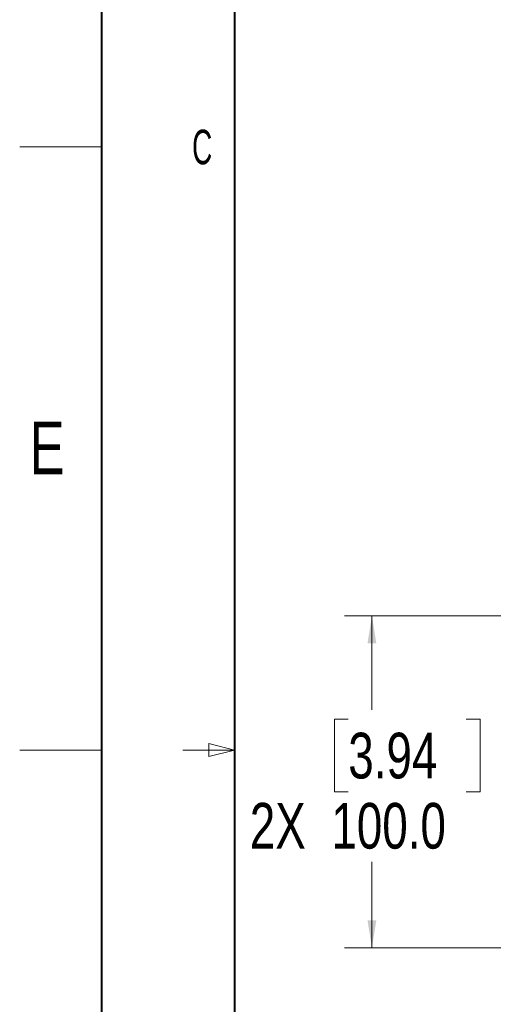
# Model space of a CAD drawing. Header units: millimetres. Extents: x 0 to 863, y 0 to 558.
# Tile 3 of 61: x 0 to 55, y 250 to 364. Entities that reach past the tile are written whole.
import ezdxf

# ---------------------------------------------------------------- set-up
doc = ezdxf.new("R2010")
doc.units = ezdxf.units.MM
doc.styles.add('SLDTEXTSTYLE0', font='TXT', dxfattribs={"width": 0.75})
doc.styles.add('SLDTEXTSTYLE1', font='TXT', dxfattribs={"width": 0.605})
doc.dimstyles.new('SLDDIMSTYLE3', dxfattribs={"dimtxt": 5.291667, "dimasz": 3.175, "dimexe": 0, "dimexo": 0.0625, "dimgap": 1.322917, "dimtad": 0, "dimtih": 1, "dimtoh": 1, "dimdec": 1, "dimlfac": 2.6, "dimrnd": 1e-09, "dimzin": 4, "dimdsep": 46, "dimtxsty": 'SLDTEXTSTYLE0', "dimsah": 1, "dimcen": 0.09, "dimadec": 0, "dimazin": 1, "dimtfac": 1, "dimtdec": 1, "dimtofl": 0, "dimtmove": 0, "dimatfit": 3, "dimfxl": 1, "dimfrac": 2, "dimtolj": 1, "dimtzin": 12, "dimarcsym": 0})

# ---------------------------------------------------------------- blocks, each defined once
blk = doc.blocks.new('_D_10')
at = {"color": 7, "linetype": 'Continuous', "lineweight": 0}
for p, q in [((150.79, 294.95), (38.14, 294.95)), ((41.32, 294.95), (41.32, 284.05)), ((38.58, 282.98), (36.97, 282.98)), ((36.97, 282.98), (36.97, 274.57)), ((52.26, 282.98), (53.87, 282.98)), ((53.87, 282.98), (53.87, 274.57)), ((36.97, 274.57), (38.58, 274.57)), ((53.87, 274.57), (52.26, 274.57)), ((41.32, 256.49), (41.32, 266.45)), ((150.79, 256.49), (38.14, 256.49))]:
    blk.add_line(p, q, dxfattribs=at)
for points in [[(41.32, 294.95), (40.81, 291.77), (41.83, 291.77)], [(41.32, 256.49), (41.83, 259.66), (40.81, 259.66)]]:
    blk.add_solid(points, dxfattribs=at)
at = {"color": 7, "linetype": 'Continuous', "lineweight": 0, "char_height": 5.292, "attachment_point": 1, "style": 'SLDTEXTSTYLE0'}
for s, insert in [('3.94', (38.58, 281.4)), ('2X', (27.16, 273.27)), ('100.0', (36.62, 273.27))]:
    blk.add_mtext(s, dxfattribs=dict(at, insert=insert))

msp = doc.modelspace()

# ---------------------------------------------------------------- linework, layer by layer
at = {"color": 7, "linetype": 'Continuous', "lineweight": 40}
for p, q in [((10, 10), (10, 548.8)), ((25.4, 546.1), (25.4, 12.7))]:
    msp.add_line(p, q, dxfattribs=at)
at = {"color": 7, "linetype": 'Continuous', "lineweight": 15}
for p, q in [((10, 349.25), (0.475, 349.25)), ((0.474, 279.4), (10.001, 279.4)), ((10, 279.4), (0.475, 279.4))]:
    msp.add_line(p, q, dxfattribs=at)
at = {"color": 7, "linetype": 'Continuous', "lineweight": 0}
for p, q in [((25.4, 279.4), (22.4, 280.15)), ((22.4, 280.15), (22.4, 278.65)), ((25.4, 279.4), (19.4, 279.4)), ((22.4, 278.65), (25.4, 279.4))]:
    msp.add_line(p, q, dxfattribs=at)

# ---------------------------------------------------------------- texts
at = {"color": 7, "linetype": 'Continuous', "lineweight": 0, "attachment_point": 2}
for s, insert, char_height, style in [('C', (21.638, 351.247), 4, 'SLDTEXTSTYLE1'), ('E', (3.661, 317.439), 6.096, 'SLDTEXTSTYLE0')]:
    msp.add_mtext(s, dxfattribs=dict(at, insert=insert, char_height=char_height, style=style))

# ---------------------------------------------------------------- dimensions: what is measured, and where the dimension line sits
at = {"color": 7, "linetype": 'Continuous', "lineweight": 0}
dim = msp.add_linear_dim(base=(41.317, 256.486), p1=(152.061, 294.947), p2=(152.061, 256.486), angle=90, text='2X<>', dimstyle='SLDDIMSTYLE3', dxfattribs=at)
dim.commit()
dim.dimension.update_dxf_attribs({"geometry": '_D_10', "text_midpoint": (41.317, 275.25), "dimtype": 160})

doc.saveas('drawing.dxf')
